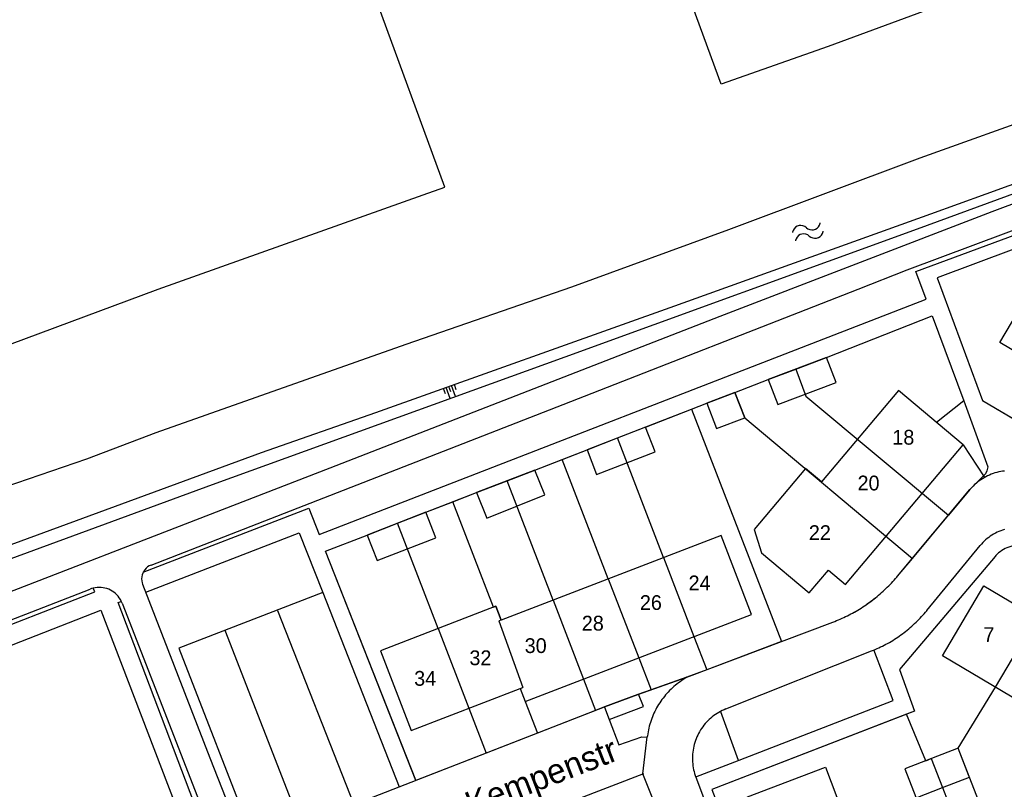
# Model space of a CAD drawing. Extents: x 123992 to 125854, y 449108 to 451911.
# Tile 32 of 175: x 125240 to 125340, y 450096 to 450174. Entities that reach past the tile are written whole.
import ezdxf
from ezdxf.enums import TextEntityAlignment as Align

# ---------------------------------------------------------------- set-up
doc = ezdxf.new("R2010")
doc.units = 0
for name, color, linetype in [('DEFAULT_113', 2, 'CONTINUOUS'), ('DEFAULT_117', 3, 'CONTINUOUS'), ('DEFAULT_21', 8, 'CONTINUOUS'), ('DEFAULT_4', 1, 'CONTINUOUS'), ('DEFAULT_48', 141, 'CONTINUOUS'), ('DEFAULT_6', 1, 'CONTINUOUS'), ('DEFAULT_79', 9, 'CONTINUOUS'), ('DEFAULT_87', 9, 'CONTINUOUS'), ('DEFAULT_99', 9, 'CONTINUOUS'), ('S04_TALUD', 9, 'CONTINUOUS'), ('S05_WATER', 141, 'CONTINUOUS')]:
    doc.layers.add(name, color=color, linetype=linetype)

msp = doc.modelspace()

# ---------------------------------------------------------------- linework, layer by layer
at = {"layer": 'DEFAULT_21'}
for points in [[(125355.761, 450153.932), (125353.407, 450155.318), (125353.027, 450155.554), (125333.305, 450148.154), (125337.912, 450135.719), (125341.945, 450133.339)], [(125318.982, 450138.899), (125322.101, 450140.069), (125332.812, 450144.303), (125336.008, 450135.676), (125338.468, 450128.978), (125338.347, 450128.562), (125338.227, 450128.265), (125336.641, 450126.675), (125334.474, 450124.082)], [(125312.797, 450136.526), (125316.182, 450137.849), (125318.982, 450138.899)], [(125318.982, 450138.899), (125319.977, 450136.151), (125334.474, 450124.082)], [(125308.401, 450134.83), (125309.941, 450135.428), (125312.797, 450136.526)], [(125312.797, 450136.526), (125313.787, 450133.953), (125330.803, 450119.687)], [(125300.877, 450131.91), (125308.401, 450134.83)], [(125308.401, 450134.83), (125317.537, 450111.256)], [(125295.288, 450129.728), (125297.792, 450130.713), (125300.877, 450131.91)], [(125305.554, 450119.764), (125300.877, 450131.91)], [(125289.695, 450127.556), (125292.507, 450128.634), (125295.288, 450129.728)], [(125299.955, 450117.608), (125295.288, 450129.728)], [(125284.165, 450125.43), (125286.584, 450126.364), (125289.695, 450127.556)], [(125294.356, 450115.452), (125289.695, 450127.556)], [(125278.572, 450123.26), (125281.435, 450124.376), (125284.165, 450125.43)], [(125288.299, 450114.729), (125284.165, 450125.43)], [(125330.803, 450119.687), (125334.474, 450124.082)], [(125287.556, 450099.926), (125280.428, 450097.152), (125271.276, 450120.424), (125275.485, 450122.056), (125278.572, 450123.26)], [(125282.688, 450112.568), (125278.572, 450123.26)], [(125343.282, 450120.577), (125343.106, 450120.673), (125342.925, 450120.757), (125342.739, 450120.83), (125342.549, 450120.892), (125342.355, 450120.941), (125342.159, 450120.979), (125341.96, 450121.004), (125341.761, 450121.017), (125341.561, 450121.018), (125341.361, 450121.006), (125341.163, 450120.982), (125340.966, 450120.945), (125340.772, 450120.897), (125340.581, 450120.836), (125340.395, 450120.764), (125340.213, 450120.681), (125340.037, 450120.586), (125339.867, 450120.481), (125339.704, 450120.365), (125339.548, 450120.239), (125339.401, 450120.105), (125339.262, 450119.961), (125339.184, 450119.872)], [(125305.554, 450119.764), (125308.642, 450111.744)], [(125329.293, 450117.881), (125330.803, 450119.687)], [(125339.184, 450119.872), (125329.498, 450108.39), (125331.018, 450104.176), (125330.196, 450103.858)], [(125322.736, 450113.219), (125322.923, 450113.291), (125323.108, 450113.365), (125323.293, 450113.442), (125323.477, 450113.521), (125323.66, 450113.602), (125323.841, 450113.685), (125324.022, 450113.771), (125324.202, 450113.859), (125324.38, 450113.949), (125324.557, 450114.042), (125324.733, 450114.137), (125324.908, 450114.234), (125325.082, 450114.333), (125325.254, 450114.434), (125325.426, 450114.538), (125325.595, 450114.644), (125325.764, 450114.752), (125325.931, 450114.862), (125326.096, 450114.974), (125326.261, 450115.088), (125326.423, 450115.204), (125326.585, 450115.322), (125326.744, 450115.443), (125326.903, 450115.565), (125327.059, 450115.689), (125327.214, 450115.815), (125327.368, 450115.944), (125327.52, 450116.074), (125327.67, 450116.206), (125327.819, 450116.34), (125327.965, 450116.476), (125328.11, 450116.613), (125328.254, 450116.753), (125328.395, 450116.894), (125328.535, 450117.037), (125328.673, 450117.182), (125328.809, 450117.328), (125328.943, 450117.477), (125329.076, 450117.627), (125329.206, 450117.778), (125329.293, 450117.881)], [(125299.955, 450117.608), (125303.043, 450109.588)], [(125288.299, 450114.729), (125288.551, 450114.826), (125289.09, 450113.426), (125288.838, 450113.329), (125291.28, 450106.575)], [(125294.356, 450115.452), (125297.444, 450107.432)], [(125317.537, 450111.256), (125322.736, 450113.219)], [(125339.223, 450106.598), (125343.335, 450113.53)], [(125282.688, 450112.568), (125285.807, 450104.467)], [(125308.642, 450111.744), (125309.935, 450108.385)], [(125317.537, 450111.256), (125309.935, 450108.385)], [(125303.043, 450109.588), (125304.29, 450106.349)], [(125309.935, 450108.385), (125307.916, 450107.622), (125304.29, 450106.349)], [(125297.444, 450107.432), (125298.669, 450104.25)], [(125291.028, 450106.478), (125291.28, 450106.575)], [(125291.028, 450106.478), (125291.536, 450105.158)], [(125304.29, 450106.349), (125302.955, 450105.881), (125299.575, 450104.602), (125298.669, 450104.25)], [(125335.439, 450100.421), (125339.223, 450106.598)], [(125291.536, 450105.158), (125292.769, 450101.954)], [(125285.807, 450104.467), (125287.556, 450099.926)], [(125298.669, 450104.25), (125292.769, 450101.954)], [(125330.196, 450103.858), (125310.458, 450096.217), (125313.352, 450088.655)], [(125331.005, 450101.904), (125330.196, 450103.858)], [(125292.769, 450101.954), (125287.556, 450099.926)], [(125332.148, 450099.145), (125331.005, 450101.904)], [(125336.526, 450097.618), (125335.439, 450100.421)], [(125332.148, 450099.145), (125332.719, 450099.367)], [(125332.719, 450099.367), (125333.866, 450096.411)], [(125333.866, 450096.411), (125336.585, 450097.465)], [(125336.585, 450097.465), (125336.526, 450097.618)], [(125331.19, 450095.373), (125333.866, 450096.411)], [(125333.866, 450096.411), (125335.02, 450093.435)]]:
    msp.add_lwpolyline(points, dxfattribs=at)
at = {"layer": 'DEFAULT_4'}
for points in [[(125384.974, 450122.949), (125380.657, 450115.681), (125369.847, 450122.1), (125370.539, 450123.265), (125339.668, 450141.599), (125344.061, 450148.998), (125375.321, 450130.434), (125374.552, 450129.138), (125384.974, 450122.949)], [(125335.968, 450131.194), (125329.4, 450136.73), (125321.576, 450127.447)], [(125315.505, 450120.245), (125320.322, 450116.184), (125322.277, 450118.503), (125324.027, 450117.027), (125335.968, 450131.194)], [(125321.576, 450127.447), (125319.971, 450128.801), (125314.758, 450122.601), (125315.505, 450120.245)], [(125314.475, 450113.99), (125311.387, 450122.01), (125289.09, 450113.426), (125288.551, 450114.826), (125276.827, 450110.312), (125279.946, 450102.211), (125291.028, 450106.478), (125291.536, 450105.158), (125314.475, 450113.99)], [(125359.103, 450104.421), (125354.882, 450097.307), (125333.839, 450109.792), (125338.059, 450116.906), (125359.103, 450104.421)], [(125330.614, 450075.664), (125322.697, 450072.668), (125314.061, 450095.493), (125321.979, 450098.489), (125330.614, 450075.664)]]:
    msp.add_lwpolyline(points, dxfattribs=at)
at = {"layer": 'DEFAULT_48'}
for points in [[(125216.944, 450118.996), (125221.63, 450120.598), (125224.868, 450122.239), (125231.824, 450124.243), (125238.781, 450126.946), (125247.037, 450129.79), (125254.093, 450132.454), (125279.44, 450141.426), (125296.252, 450147.234), (125312.183, 450153.06), (125331.573, 450160.35), (125344.806, 450165.095), (125356.181, 450169.121), (125372.252, 450174.829), (125376.01, 450176.191), (125392.062, 450181.838), (125392.838, 450182.314)], [(125219.105, 450113.677), (125224.545, 450115.636), (125264.766, 450130.416), (125276.366, 450134.495), (125306.707, 450145.315), (125332.688, 450154.674), (125338.289, 450156.673), (125353.889, 450162.333), (125371.49, 450168.813), (125392.15, 450176.292), (125399.03, 450178.76)]]:
    msp.add_lwpolyline(points, dxfattribs=at)
at = {"layer": 'DEFAULT_6'}
for points in [[(125323.079, 450137.527), (125322.101, 450140.069), (125316.182, 450137.849), (125317.139, 450135.299), (125323.079, 450137.527)], [(125313.787, 450133.953), (125312.797, 450136.526), (125309.941, 450135.428), (125310.932, 450132.854), (125313.787, 450133.953)], [(125304.692, 450130.497), (125303.716, 450133.011), (125297.792, 450130.713), (125298.768, 450128.198), (125304.692, 450130.497)], [(125293.505, 450126.134), (125292.507, 450128.634), (125286.584, 450126.364), (125287.616, 450123.782), (125293.505, 450126.134)], [(125282.447, 450121.78), (125281.435, 450124.376), (125275.485, 450122.056), (125276.497, 450119.461), (125282.447, 450121.78)], [(125337.74, 450094.49), (125335.439, 450100.421), (125330.043, 450098.329), (125332.344, 450092.397), (125337.74, 450094.49)]]:
    msp.add_lwpolyline(points, dxfattribs=at)
at = {"layer": 'DEFAULT_79'}
for points in [[(125375.735, 450191.159), (125362.044, 450186.23), (125341.795, 450178.881), (125322.265, 450171.652), (125311.391, 450167.827), (125306.34, 450181.709), (125293.372, 450217.686), (125276.057, 450266.393), (125291.605, 450272.133), (125310.236, 450279.062), (125327.026, 450285.129), (125340.919, 450290.276), (125349.598, 450265.926), (125365.494, 450221.34), (125370.906, 450205.779), (125375.995, 450191.714)], [(125283.385, 450157.354), (125269.095, 450196.366), (125258.452, 450225.31), (125248.891, 450251.638), (125239.437, 450247.994), (125217.208, 450239.943), (125187.823, 450229.41), (125193.415, 450214.469), (125198.205, 450201.584), (125212.455, 450163.291), (125222.897, 450135.326), (125254.301, 450146.999), (125281.187, 450156.593), (125283.385, 450157.354)]]:
    msp.add_lwpolyline(points, dxfattribs=at)
at = {"layer": 'DEFAULT_87'}
msp.add_lwpolyline([(125166.89, 450233.493), (125171.492, 450220.886), (125179.45, 450198.576), (125185.384, 450181.799), (125190.616, 450167.559), (125195.948, 450153.098), (125199.296, 450144.05), (125203.104, 450133.904), (125206.071, 450125.895), (125209.642, 450116.531), (125221.205, 450112.999), (125259.786, 450127.197), (125295.587, 450140.137), (125331.309, 450153.135), (125368.109, 450166.654), (125399.745, 450178.447)], dxfattribs=at)
at = {"layer": 'DEFAULT_99'}
for points in [[(125224.804, 450110.689), (125272.361, 450129.109), (125311.302, 450144.288), (125338.903, 450154.888), (125367.128, 450165.441), (125367.23, 450165.135), (125369.151, 450159.383), (125366.091, 450154.088)], [(125253.567, 450119.008), (125295.382, 450135.312), (125325.283, 450147.011), (125330.263, 450148.991), (125353.424, 450157.651), (125367.864, 450162.991)], [(125252.777, 450118.292), (125269.557, 450124.796), (125270.617, 450122.098), (125332.187, 450145.991), (125331.145, 450148.803), (125368.119, 450162.475)], [(125353.407, 450155.318), (125353.027, 450155.554), (125333.305, 450148.154), (125337.912, 450135.719), (125372.721, 450115.18), (125371.701, 450113.451), (125378.039, 450109.711), (125380.843, 450114.463)], [(125322.101, 450140.069), (125332.812, 450144.303), (125336.008, 450135.676), (125333.252, 450133.484)], [(125312.797, 450136.526), (125316.182, 450137.849)], [(125303.716, 450133.011), (125309.941, 450135.428)], [(125292.507, 450128.634), (125297.792, 450130.713)], [(125335.968, 450131.194), (125338.074, 450127.969)], [(125340.152, 450128.551), (125339.953, 450128.526), (125339.756, 450128.493), (125339.56, 450128.454), (125339.366, 450128.406), (125339.173, 450128.352), (125338.983, 450128.29), (125338.795, 450128.221), (125338.61, 450128.145), (125338.428, 450128.063), (125338.249, 450127.973), (125338.074, 450127.877), (125337.902, 450127.774), (125337.735, 450127.665), (125337.571, 450127.549), (125337.413, 450127.428), (125337.258, 450127.301), (125337.109, 450127.168), (125336.965, 450127.029), (125336.826, 450126.885), (125336.693, 450126.736), (125336.641, 450126.675)], [(125329.292, 450117.879), (125336.641, 450126.675)], [(125281.435, 450124.376), (125286.584, 450126.364)], [(125253.035, 450116.247), (125268.61, 450122.284), (125270.989, 450116.235), (125256.389, 450110.576), (125264.074, 450090.804), (125268.855, 450092.564)], [(125280.426, 450097.158), (125271.276, 450120.424), (125275.485, 450122.056)], [(125340.137, 450122.624), (125339.947, 450122.563), (125339.759, 450122.494), (125339.575, 450122.417), (125339.393, 450122.333), (125339.215, 450122.243), (125339.04, 450122.145), (125338.87, 450122.041), (125338.703, 450121.929), (125338.542, 450121.812), (125338.385, 450121.688), (125338.233, 450121.558), (125338.086, 450121.422), (125337.944, 450121.281), (125337.809, 450121.134), (125337.682, 450120.985)], [(125332.271, 450114.387), (125337.682, 450120.985)], [(125343.282, 450120.577), (125343.106, 450120.673), (125342.925, 450120.757), (125342.739, 450120.83), (125342.549, 450120.892), (125342.355, 450120.941), (125342.159, 450120.979), (125341.96, 450121.004), (125341.761, 450121.017), (125341.561, 450121.018), (125341.361, 450121.006), (125341.163, 450120.982), (125340.966, 450120.945), (125340.772, 450120.897), (125340.581, 450120.836), (125340.395, 450120.764), (125340.213, 450120.681), (125340.037, 450120.586), (125339.867, 450120.481), (125339.704, 450120.365), (125339.548, 450120.239), (125339.401, 450120.105), (125339.262, 450119.961), (125339.184, 450119.872)], [(125339.184, 450119.872), (125329.498, 450108.39), (125331.018, 450104.176), (125310.458, 450096.217), (125319.352, 450072.975)], [(125253.567, 450119.008), (125253.386, 450118.923), (125253.218, 450118.815), (125253.066, 450118.686), (125252.932, 450118.537), (125252.82, 450118.372), (125252.73, 450118.193), (125252.665, 450118.004), (125252.626, 450117.808), (125252.614, 450117.609), (125252.628, 450117.409), (125252.669, 450117.214), (125252.715, 450117.075)], [(125322.74, 450113.221), (125322.927, 450113.293), (125323.112, 450113.367), (125323.297, 450113.444), (125323.481, 450113.523), (125323.664, 450113.604), (125323.845, 450113.687), (125324.026, 450113.773), (125324.206, 450113.861), (125324.384, 450113.952), (125324.561, 450114.044), (125324.737, 450114.139), (125324.912, 450114.236), (125325.086, 450114.335), (125325.258, 450114.437), (125325.429, 450114.54), (125325.599, 450114.646), (125325.767, 450114.754), (125325.934, 450114.864), (125326.1, 450114.976), (125326.264, 450115.09), (125326.427, 450115.207), (125326.588, 450115.325), (125326.748, 450115.445), (125326.906, 450115.568), (125327.063, 450115.692), (125327.218, 450115.818), (125327.371, 450115.946), (125327.523, 450116.077), (125327.673, 450116.209), (125327.822, 450116.343), (125327.969, 450116.478), (125328.114, 450116.616), (125328.257, 450116.756), (125328.399, 450116.897), (125328.538, 450117.04), (125328.676, 450117.185), (125328.813, 450117.331), (125328.947, 450117.48), (125329.079, 450117.63), (125329.21, 450117.781), (125329.292, 450117.879)], [(125216.58, 450104.094), (125247.861, 450116.274), (125247.681, 450116.674)], [(125250.628, 450115.149), (125250.548, 450115.332), (125250.454, 450115.509), (125250.346, 450115.677), (125250.225, 450115.836), (125250.091, 450115.985), (125249.946, 450116.123), (125249.791, 450116.248), (125249.626, 450116.361), (125249.452, 450116.46), (125249.271, 450116.546), (125249.084, 450116.616), (125248.892, 450116.671), (125248.696, 450116.711), (125248.497, 450116.735), (125248.298, 450116.743), (125248.098, 450116.735), (125247.899, 450116.711), (125247.703, 450116.671), (125247.511, 450116.616), (125247.392, 450116.573)], [(125252.715, 450117.075), (125259.524, 450099.441), (125265.134, 450085.146)], [(125225.666, 450108.124), (125247.392, 450116.573)], [(125270.989, 450116.235), (125278.751, 450096.5)], [(125262.543, 450084.503), (125261.948, 450084.321), (125250.241, 450115.197), (125250.521, 450115.297)], [(125250.628, 450115.149), (125262.543, 450084.503)], [(125217.353, 450102.238), (125248.461, 450114.416), (125262.168, 450078.668), (125230.868, 450066.349), (125223.524, 450085.601)], [(125266.39, 450114.395), (125274.134, 450094.703), (125299.575, 450104.602), (125302.955, 450105.881), (125307.916, 450107.622), (125307.403, 450107.278)], [(125326.663, 450110.287), (125326.848, 450110.362), (125327.032, 450110.44), (125327.216, 450110.521), (125327.397, 450110.604), (125327.578, 450110.69), (125327.757, 450110.778), (125327.936, 450110.869), (125328.112, 450110.963), (125328.288, 450111.059), (125328.462, 450111.157), (125328.634, 450111.259), (125328.805, 450111.362), (125328.975, 450111.468), (125329.143, 450111.577), (125329.31, 450111.687), (125329.474, 450111.801), (125329.638, 450111.916), (125329.799, 450112.034), (125329.959, 450112.154), (125330.117, 450112.277), (125330.273, 450112.402), (125330.428, 450112.529), (125330.581, 450112.658), (125330.731, 450112.789), (125330.88, 450112.923), (125331.027, 450113.058), (125331.172, 450113.196), (125331.315, 450113.336), (125331.456, 450113.478), (125331.595, 450113.622), (125331.732, 450113.768), (125331.866, 450113.916), (125331.999, 450114.065), (125332.129, 450114.217), (125332.257, 450114.371), (125332.271, 450114.387)], [(125307.916, 450107.622), (125322.74, 450113.221)], [(125261.068, 450112.396), (125268.755, 450092.584), (125268.955, 450092.504), (125271.676, 450085.554)], [(125308.818, 450097.495), (125313.218, 450099.194), (125328.859, 450105.274), (125326.897, 450110.387)], [(125311.881, 450104.403), (125326.663, 450110.287)], [(125307.403, 450107.278), (125307.238, 450107.165), (125307.076, 450107.047), (125306.917, 450106.926), (125306.761, 450106.801), (125306.609, 450106.672), (125306.459, 450106.539), (125306.313, 450106.402), (125306.171, 450106.262), (125306.032, 450106.118), (125305.896, 450105.971), (125305.765, 450105.82), (125305.637, 450105.666), (125305.513, 450105.509), (125305.393, 450105.349), (125305.277, 450105.186), (125305.165, 450105.021), (125305.057, 450104.852), (125304.954, 450104.681), (125304.855, 450104.507), (125304.76, 450104.331), (125304.67, 450104.153), (125304.584, 450103.972), (125304.503, 450103.789), (125304.426, 450103.604), (125304.354, 450103.418), (125304.287, 450103.23), (125304.224, 450103.04), (125304.167, 450102.848), (125304.114, 450102.655), (125304.066, 450102.461), (125304.022, 450102.266), (125303.984, 450102.07), (125303.95, 450101.872), (125303.922, 450101.674), (125303.91, 450101.579)], [(125300.035, 450103.344), (125303.519, 450104.663), (125303.029, 450105.91)], [(125299.561, 450104.597), (125300.035, 450103.344), (125301.013, 450100.76), (125303.356, 450101.568), (125303.907, 450101.544)], [(125311.881, 450104.403), (125311.697, 450104.326), (125311.515, 450104.241), (125311.337, 450104.151), (125311.162, 450104.053), (125310.991, 450103.949), (125310.824, 450103.839), (125310.662, 450103.723), (125310.503, 450103.601), (125310.35, 450103.473), (125310.201, 450103.34), (125310.057, 450103.201), (125309.918, 450103.057), (125309.785, 450102.907), (125309.657, 450102.753), (125309.536, 450102.595), (125309.42, 450102.432), (125309.31, 450102.264), (125309.207, 450102.093), (125309.11, 450101.918), (125309.02, 450101.74), (125308.936, 450101.558), (125308.859, 450101.374), (125308.789, 450101.186), (125308.726, 450100.997), (125308.67, 450100.805), (125308.621, 450100.611), (125308.579, 450100.415), (125308.545, 450100.218), (125308.518, 450100.02), (125308.498, 450099.821), (125308.486, 450099.621), (125308.481, 450099.421), (125308.484, 450099.221), (125308.494, 450099.022), (125308.511, 450098.822), (125308.536, 450098.624), (125308.568, 450098.426), (125308.607, 450098.23), (125308.654, 450098.036), (125308.707, 450097.843), (125308.768, 450097.653), (125308.827, 450097.489)], [(125311.348, 450104.157), (125313.118, 450099.194)], [(125313.562, 450072.377), (125312.103, 450076.083), (125303.457, 450097.812), (125303.91, 450101.579)], [(125265.834, 450083.363), (125271.696, 450085.554), (125303.557, 450097.832)], [(125308.827, 450097.489), (125317.076, 450075.581)]]:
    msp.add_lwpolyline(points, dxfattribs=at)
at = {"layer": 'S04_TALUD'}
for p, q in [((125283.428, 450136.378), (125283.228, 450136.931)), ((125283.905, 450135.925), (125283.504, 450137.031)), ((125283.981, 450136.578), (125283.781, 450137.131)), ((125284.458, 450136.125), (125284.058, 450137.231)), ((125284.534, 450136.778), (125284.334, 450137.331))]:
    msp.add_line(p, q, dxfattribs=at)
at = {"layer": 'S05_WATER'}
for points in [[(125320.043, 450153.254), (125320.205, 450153.137), (125320.389, 450153.061), (125320.586, 450153.03), (125320.785, 450153.046), (125320.975, 450153.108), (125321.145, 450153.213), (125321.286, 450153.354), (125321.39, 450153.524), (125321.451, 450153.714), (125321.458, 450153.751)], [(125320.043, 450153.254), (125319.881, 450153.37), (125319.696, 450153.446), (125319.499, 450153.477), (125319.3, 450153.461), (125319.111, 450153.399), (125318.941, 450153.294), (125318.8, 450153.153), (125318.696, 450152.983), (125318.634, 450152.793), (125318.628, 450152.756)], [(125320.341, 450152.404), (125320.179, 450152.521), (125319.995, 450152.597), (125319.798, 450152.628), (125319.599, 450152.612), (125319.409, 450152.55), (125319.239, 450152.445), (125319.098, 450152.304), (125318.994, 450152.134), (125318.933, 450151.944), (125318.926, 450151.907)], [(125320.341, 450152.404), (125320.503, 450152.288), (125320.688, 450152.212), (125320.885, 450152.181), (125321.084, 450152.197), (125321.273, 450152.259), (125321.443, 450152.364), (125321.584, 450152.505), (125321.688, 450152.675), (125321.75, 450152.865), (125321.756, 450152.902)]]:
    msp.add_lwpolyline(points, dxfattribs=at)

# ---------------------------------------------------------------- texts
at = {"layer": 'DEFAULT_113'}
for s, p in [('18', (125329.879, 450131.979)), ('20', (125326.352, 450127.332)), ('22', (125321.411, 450122.297)), ('24', (125309.211, 450117.193)), ('26', (125304.271, 450115.198)), ('28', (125298.381, 450113.108)), ('7', (125338.567, 450111.951)), ('30', (125292.586, 450110.828)), ('32', (125286.98, 450109.593)), ('34', (125281.375, 450107.503))]:
    msp.add_text(s, height=1.5, dxfattribs=at).set_placement(p, align=Align.MIDDLE_CENTER)
at = {"layer": 'DEFAULT_117'}
msp.add_text('F.H.v. Kempenstr', height=2.5, rotation=21.09921, dxfattribs=at).set_placement((125288.555, 450095.762), align=Align.MIDDLE_CENTER)

doc.saveas('drawing.dxf')
